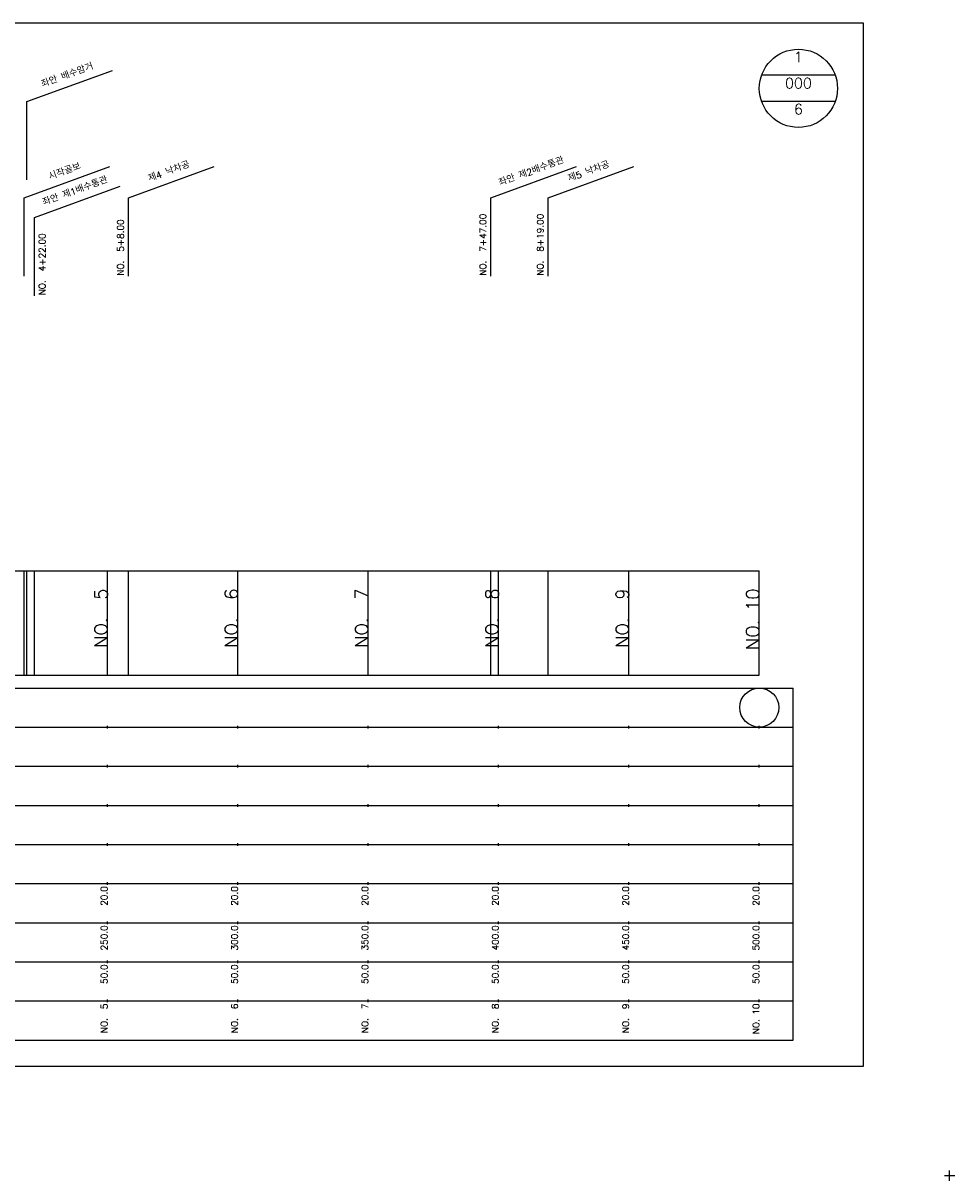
# Model space of a CAD drawing. Extents: x -2 to 685, y -2 to 925.
# Tile 2 of 4: x 328 to 685, y -2 to 442. Entities that reach past the tile are written whole.
import ezdxf
from ezdxf.enums import TextEntityAlignment as Align

# ---------------------------------------------------------------- set-up
doc = ezdxf.new("R2010")
doc.units = 0
doc.header["$LTSCALE"] = 5
for name, color, linetype in [('BOX', 5, 'CONTINUOUS'), ('DT1', 3, 'CONTINUOUS'), ('DT2', 6, 'CONTINUOUS'), ('LT1', 4, 'CONTINUOUS'), ('ST1', 7, 'CONTINUOUS')]:
    doc.layers.add(name, color=color, linetype=linetype)
doc.styles.add('GHS', font='ROMANS.shx', dxfattribs={"bigfont": 'GHS.shx'})

msp = doc.modelspace()

# ---------------------------------------------------------------- linework, layer by layer
at = {"layer": 'BOX'}
msp.add_lwpolyline([(50, 42), (650, 42), (650, 442), (50, 442), (50, 42)], dxfattribs=at)
at = {"layer": 'LT1', "linetype": 'CONTINUOUS'}
for p, q in [((329, 411.9), (361.89, 423.87)), ((329, 381.9), (329, 411.9)), ((328, 375), (360.89, 386.97)), ((368, 375), (400.89, 386.97)), ((507, 375), (539.89, 386.97)), ((529, 375), (561.89, 386.97)), ((332, 367.48), (364.89, 379.45)), ((328, 345), (328, 375)), ((368, 345), (368, 375)), ((507, 345), (507, 375)), ((529, 345), (529, 375)), ((332, 337.48), (332, 367.48))]:
    msp.add_line(p, q, dxfattribs=at)
at = {"layer": 'LT1'}
for p, q in [((328, 192), (328, 232)), ((329, 192), (329, 232)), ((332, 192), (332, 232)), ((360, 192), (360, 232)), ((368, 192), (368, 232)), ((410, 192), (410, 232)), ((460, 192), (460, 232)), ((507, 192), (507, 232)), ((510, 192), (510, 232)), ((529, 192), (529, 232)), ((560, 192), (560, 232)), ((610, 192), (610, 232)), ((360, 225.69), (360, 226.69)), ((410, 225.69), (410, 226.69)), ((460, 225.69), (460, 226.69)), ((510, 225.69), (510, 226.69)), ((560, 225.69), (560, 226.69)), ((610, 225.69), (610, 226.69)), ((110, 192), (610, 192)), ((360, 171.5), (360, 172.5)), ((410, 171.5), (410, 172.5)), ((460, 171.5), (460, 172.5)), ((510, 171.5), (510, 172.5)), ((560, 171.5), (560, 172.5)), ((610, 171.5), (610, 172.5)), ((360, 156.5), (360, 157.5)), ((410, 156.5), (410, 157.5)), ((460, 156.5), (460, 157.5)), ((510, 156.5), (510, 157.5)), ((560, 156.5), (560, 157.5)), ((610, 156.5), (610, 157.5)), ((360, 141.5), (360, 142.5)), ((410, 141.5), (410, 142.5)), ((460, 141.5), (460, 142.5)), ((510, 141.5), (510, 142.5)), ((560, 141.5), (560, 142.5)), ((610, 141.5), (610, 142.5)), ((360, 126.5), (360, 127.5)), ((410, 126.5), (410, 127.5)), ((460, 126.5), (460, 127.5)), ((510, 126.5), (510, 127.5)), ((560, 126.5), (560, 127.5)), ((610, 126.5), (610, 127.5)), ((360, 111.5), (360, 112.5)), ((410, 111.5), (410, 112.5)), ((460, 111.5), (460, 112.5)), ((510, 111.5), (510, 112.5)), ((560, 111.5), (560, 112.5)), ((610, 111.5), (610, 112.5)), ((360, 96.5), (360, 97.5)), ((410, 96.5), (410, 97.5)), ((460, 96.5), (460, 97.5)), ((510, 96.5), (510, 97.5)), ((560, 96.5), (560, 97.5)), ((610, 96.5), (610, 97.5)), ((360, 81.5), (360, 82.5)), ((410, 81.5), (410, 82.5)), ((460, 81.5), (460, 82.5)), ((510, 81.5), (510, 82.5)), ((560, 81.5), (560, 82.5)), ((610, 81.5), (610, 82.5)), ((360, 66.5), (360, 67.5)), ((410, 66.5), (410, 67.5)), ((460, 66.5), (460, 67.5)), ((510, 66.5), (510, 67.5)), ((560, 66.5), (560, 67.5)), ((610, 66.5), (610, 67.5))]:
    msp.add_line(p, q, dxfattribs=at)
msp.add_lwpolyline([(110, 232), (160, 232), (210, 232), (260, 232), (310, 232), (360, 232), (410, 232), (460, 232), (510, 232), (560, 232), (610, 232)], dxfattribs=at)
at = {"layer": 'ST1', "linetype": 'CONTINUOUS'}
for p, q in [((639.14, 422), (610.86, 422)), ((639.14, 412), (610.86, 412))]:
    msp.add_line(p, q, dxfattribs=at)
at = {"layer": 'ST1'}
for p, q in [((80, 187), (623, 187)), ((623, 52), (623, 187)), ((87.5, 172), (623, 172)), ((80, 157), (623, 157)), ((87.5, 142), (623, 142)), ((80, 127), (623, 127)), ((80, 112), (623, 112)), ((80, 97), (623, 97)), ((80, 82), (623, 82)), ((80, 67), (623, 67)), ((80, 52), (623, 52)), ((681, 0), (685, 0)), ((683, -2), (683, 2))]:
    msp.add_line(p, q, dxfattribs=at)
at = {"layer": 'ST1', "linetype": 'CONTINUOUS'}
for centre, radius in [((625, 417), 15), ((610, 179.5), 7.5)]:
    msp.add_circle(centre, radius, dxfattribs=at)

# ---------------------------------------------------------------- texts
at = {"layer": 'DT1', "linetype": 'CONTINUOUS', "style": 'GHS'}
for s, p in [('좌안 배수암거', (345, 420.89)), ('시작골보', (344, 383.99)), ('제4 낙차공', (384, 383.99)), ('좌안 제2배수통관', (523, 383.99)), ('제5 낙차공', (545, 383.99)), ('좌안 제1배수통관', (348, 376.47))]:
    msp.add_text(s, height=2.5, rotation=20, dxfattribs=at).set_placement(p, align=Align.CENTER)
for s, p in [('NO.  7+47.00', (505.25, 345.12)), ('NO.  8+19.00', (527.25, 345.12)), ('NO.  5+8.00', (366.25, 345.12)), ('NO.  4+22.00', (336.22, 337.61))]:
    msp.add_text(s, height=2.5, rotation=90, dxfattribs=at).set_placement(p)
at = {"layer": 'DT1', "style": 'GHS'}
for s, height, p in [('NO.  5', 5, (360, 225.19)), ('NO.  6', 5, (410, 225.19)), ('NO.  7', 5, (460, 225.19)), ('NO.  8', 5, (510, 225.19)), ('NO.  9', 5, (560, 225.19)), ('NO. 10', 5, (610, 225.19)), (' 20.0', 2.5, (360, 111)), (' 20.0', 2.5, (410, 111)), (' 20.0', 2.5, (460, 111)), (' 20.0', 2.5, (510, 111)), (' 20.0', 2.5, (560, 111)), (' 20.0', 2.5, (610, 111)), ('   250.0', 2.5, (360, 96)), ('   300.0', 2.5, (410, 96)), ('   350.0', 2.5, (460, 96)), ('   400.0', 2.5, (510, 96)), ('   450.0', 2.5, (560, 96)), ('   500.0', 2.5, (610, 96)), ('  50.0', 2.5, (360, 81)), ('  50.0', 2.5, (410, 81)), ('  50.0', 2.5, (460, 81)), ('  50.0', 2.5, (510, 81)), ('  50.0', 2.5, (560, 81)), ('  50.0', 2.5, (610, 81)), ('NO.  5', 2.5, (360, 66)), ('NO.  6', 2.5, (410, 66)), ('NO.  7', 2.5, (460, 66)), ('NO.  8', 2.5, (510, 66)), ('NO.  9', 2.5, (560, 66)), ('NO. 10', 2.5, (610, 66))]:
    msp.add_text(s, height=height, rotation=90, dxfattribs=at).set_placement(p, align=Align.RIGHT)
at = {"layer": 'DT2', "linetype": 'CONTINUOUS', "style": 'GHS'}
for s, p in [('1', (625, 427)), ('000', (625, 417)), ('6', (625, 407))]:
    msp.add_text(s, height=4, dxfattribs=at).set_placement(p, align=Align.CENTER)

doc.saveas('drawing.dxf')
